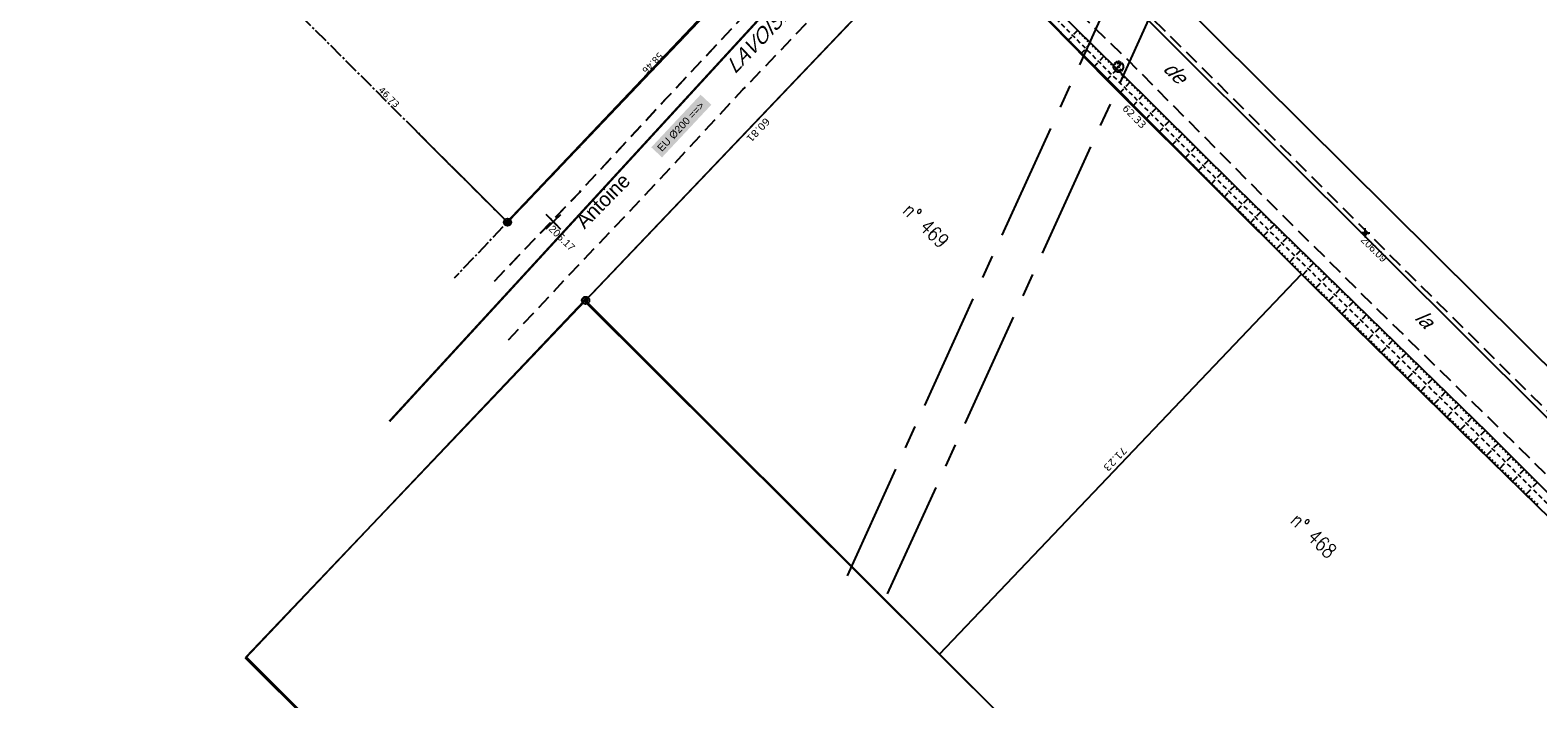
# Model space of a CAD drawing. Extents: x 1616800 to 1632437, y 2248456 to 2251974.
# Tile 4 of 256: x 1617708 to 1617912, y 2251162 to 2251253. Entities that reach past the tile are written whole.
import ezdxf
from ezdxf.enums import TextEntityAlignment as Align

# ---------------------------------------------------------------- set-up
doc = ezdxf.new("R2010")
doc.units = 0
doc.header["$LTSCALE"] = 2
doc.header["$PDMODE"] = 3
doc.header["$PDSIZE"] = 0.2
for name, pattern in [('AXES', [50.8, 31.75, -6.35, 6.35, -6.35]), ('Cadastre', [1.45, 1, -0.15, 0.15, -0.15]), ('CHEMIN', [1.5, 1, -0.5]), ('CONTINU', [0]), ('FOSSE', [0.5, 0.3, -0.2]), ('TR0', [0])]:
    doc.linetypes.add(name, pattern=pattern)
doc.layers.get('0').update_dxf_attribs({"linetype": 'CONTINUOUS'})
for name, color, linetype in [('BORNES', 8, 'CONTINUOUS'), ('X-PTS TOPO-TEXTE TOPOALT', 8, 'CONTINUOUS'), ('X-PTS TOPO-TOPOPOINT', 8, 'CONTINUOUS'), ('Y - FDP TOPO-COTATION', 8, 'CONTINUOUS'), ('Y - FDP TOPO-FOND _DE_PLAN', 251, 'CONTINUOUS'), ('Y - FDP TOPO-LIMITES', 8, 'CONTINUOUS'), ('Y - FDP TOPO-LIMITES_ 86098', 8, 'CONTINUOUS'), ('Y - FDP TOPO-LIMITES_ 98061', 8, 'CONTINUOUS'), ('Y-FDP TOPO-CADASTRE', 11, 'Cadastre'), ('Y-FDP TOPO-CADASTRE_NUMERO', 11, 'CONTINUOUS'), ('Y-FDP TOPO-TOP_AXE_FOSSE', 8, 'CONTINUOUS'), ('Y-FDP TOPO-TOP_BARBULE', 8, 'CONTINUOUS'), ('Y-FDP TOPO-TOP_BORNE', 8, 'CONTINUOUS'), ('Y-FDP TOPO-TOP_TALUS', 8, 'CONTINUOUS'), ('Y-FDP TOPO-TOP_VEGETATION_symb', 8, 'CONTINUOUS'), ('Y-FDP TOPO-TOP_VOIRIE', 8, 'CHEMIN'), ('Y-RESEAU EXISTANT FDP-TOP_EDF_symb', 1, 'CONTINUOUS'), ('Y-RESEAU EXISTANT FDP-TOP_VANNE_SYMB', 36, 'CONTINUOUS')]:
    doc.layers.add(name, color=color, linetype=linetype)
doc.styles.add('COMPLEX', font='complex.shx')
doc.styles.get("Standard").update_dxf_attribs({"font": 'arial.ttf'})
doc.styles.add('Stylus Regular', font='stylu.ttf')
doc.styles.add('Verdana 2.0', font='verdana.ttf', dxfattribs={"width": 0.99, "height": 2})
doc.linetypes.add('EAUX_USÉES', pattern='A,20,-1,["EU",Standard,S=1,R=0,X=0,Y=-0.5],-2.5', length=23.5)

# ---------------------------------------------------------------- blocks, each defined once
blk = doc.blocks.new('T007')
at = {"color": 0}
for p, q in [((-0.125, 0), (-0.625, 0)), ((0, 0.125), (0, 0.625)), ((0, 0), (0, 0)), ((0.125, 0), (0.625, 0)), ((0, -0.125), (0, -0.625))]:
    blk.add_line(p, q, dxfattribs=at)
blk = doc.blocks.new('TCPOINT')
at = {"color": 0}
blk.add_point((0, 0), dxfattribs=at)
at = {"layer": 'X-PTS TOPO-TEXTE TOPOALT'}
blk.add_attdef('ALT', text='', height=0.75, dxfattribs=at).set_placement((0.25, -0.25), align=Align.TOP_LEFT)
blk = doc.blocks.new('arbre1')
at = {"linetype": 'CONTINU'}
for p, q in [((-0.22, 0.04), (-0.68, 0.03)), ((-0.68, 0.03), (-0.68, -0.06)), ((-0.63, 0.28), (-0.67, 0.14)), ((-0.67, 0.14), (-0.22, 0.04)), ((-0.6, 0.35), (-0.63, 0.28)), ((-0.54, 0.44), (-0.6, 0.35)), ((-0.52, 0.46), (-0.54, 0.44)), ((-0.51, 0.47), (-0.52, 0.46)), ((-0.37, 0.37), (-0.51, 0.47)), ((-0.46, 0.52), (-0.48, 0.5)), ((-0.48, 0.5), (-0.37, 0.37)), ((-0.45, 0.53), (-0.46, 0.52)), ((-0.36, 0.6), (-0.45, 0.53)), ((-0.29, 0.63), (-0.36, 0.6)), ((-0.13, 0.68), (-0.29, 0.63)), ((-0.07, 0.51), (-0.13, 0.68)), ((-0.05, 0.7), (-0.07, 0.51)), ((0.04, 0.7), (-0.05, 0.7)), ((0.08, 0.7), (0.04, 0.7)), ((0.15, 0.69), (0.08, 0.7)), ((0.29, 0.65), (0.15, 0.69)), ((0.19, -0.04), (0.69, 0.18)), ((0.71, 0.07), (0.19, -0.04)), ((0.24, 0.27), (0.36, 0.62)), ((0.43, 0.57), (0.24, 0.27)), ((0.36, 0.62), (0.29, 0.65)), ((0.48, 0.53), (0.43, 0.57)), ((0.46, 0.28), (0.59, 0.39)), ((0.64, 0.31), (0.46, 0.28)), ((0.5, 0.51), (0.48, 0.53)), ((0.51, 0.5), (0.5, 0.51)), ((0.5, 0.51), (0.5, 0.51)), ((0.53, 0.48), (0.51, 0.5)), ((0.59, 0.39), (0.53, 0.48)), ((0.69, 0.18), (0.64, 0.31)), ((0.71, -0.03), (0.71, 0.07)), ((-0.68, -0.06), (-0.68, -0.09)), ((-0.68, -0.09), (-0.66, -0.17)), ((-0.66, -0.17), (-0.61, -0.3)), ((-0.61, -0.3), (-0.58, -0.37)), ((-0.58, -0.37), (-0.52, -0.46)), ((-0.52, -0.46), (-0.5, -0.47)), ((-0.5, -0.47), (-0.48, -0.49)), ((-0.48, -0.49), (-0.29, -0.31)), ((-0.29, -0.31), (-0.45, -0.52)), ((-0.45, -0.52), (-0.44, -0.53)), ((-0.44, -0.53), (-0.42, -0.55)), ((-0.42, -0.55), (-0.33, -0.61)), ((-0.33, -0.61), (-0.26, -0.64)), ((-0.26, -0.64), (-0.12, -0.68)), ((-0.12, -0.68), (-0.1, -0.34)), ((-0.1, -0.34), (-0.01, -0.69)), ((-0.01, -0.69), (0.08, -0.69)), ((0.08, -0.69), (0.11, -0.69)), ((0.11, -0.69), (0.19, -0.67)), ((0.19, -0.67), (0.32, -0.62)), ((0.32, -0.62), (0.39, -0.59)), ((0.39, -0.59), (0.48, -0.53)), ((0.51, -0.49), (0.44, -0.4)), ((0.44, -0.4), (0.54, -0.46)), ((0.48, -0.53), (0.49, -0.51)), ((0.49, -0.51), (0.51, -0.49)), ((0.54, -0.46), (0.55, -0.45)), ((0.55, -0.45), (0.57, -0.43)), ((0.57, -0.43), (0.63, -0.34)), ((0.63, -0.34), (0.66, -0.27)), ((0.66, -0.27), (0.7, -0.13)), ((0.7, -0.13), (0.71, -0.06)), ((0.71, -0.06), (0.71, -0.03))]:
    blk.add_line(p, q, dxfattribs=at)
blk.add_circle((0, 0), 0.1, dxfattribs=at)
blk = doc.blocks.new('borne')
at = {"layer": 'BORNES', "color": 0}
for radius in [0.5, 0.25]:
    blk.add_circle((0, 0), radius, dxfattribs=at)

msp = doc.modelspace()

# ---------------------------------------------------------------- linework, layer by layer
at = {"layer": 'Y - FDP TOPO-FOND _DE_PLAN', "linetype": 'CONTINU', "flags": 128}
for points in [[(1617710.5803, 2251389.7607), (1617791, 2251309.8131), (1617817.6041, 2251283.4019), (1617817.7331, 2251274.8106), (1617772.4631, 2251227.0356)], [(1617772.4631, 2251227.0356), (1617817.7331, 2251274.8106), (1617817.6041, 2251283.4019), (1617791, 2251309.8131)]]:
    msp.add_lwpolyline(points, dxfattribs=at)
at = {"layer": 'Y - FDP TOPO-FOND _DE_PLAN', "linetype": 'TR0'}
msp.add_lwpolyline([(1617772.4631, 2251227.0356), (1617817.7331, 2251274.8106), (1617817.6041, 2251283.4019), (1617791, 2251309.8131)], dxfattribs=at)
msp.add_lwpolyline([(1617811.3885, 2251094.0044), (1617737.1413, 2251167.9626), (1617783.088, 2251216.4534), (1617879.0294, 2251120.8864), (1617899.8148, 2251100.1797), (1617811.3885, 2251094.0044)], close=True, dxfattribs=at)
at = {"layer": 'Y - FDP TOPO-LIMITES'}
for p, q in [((1617828.6418, 2251264.2049), (1617776.6053, 2251209.526)), ((1617880.3988, 2251220.086), (1617836.4651, 2251264.3072)), ((1617831.2928, 2251168.4863), (1617880.3988, 2251220.086)), ((1617831.2928, 2251168.4863), (1617880.3988, 2251220.086)), ((1617880.3988, 2251220.086), (1617929.654, 2251171.608)), ((1617783.2757, 2251216.5351), (1617831.2928, 2251168.4863))]:
    msp.add_line(p, q, dxfattribs=at)
at = {"layer": 'Y - FDP TOPO-LIMITES_ 86098'}
for p, q in [((1617760.2932, 2251239.5205), (1617772.6733, 2251227.1383)), ((1617783.2757, 2251216.5351), (1617879.0148, 2251120.7743))]:
    msp.add_line(p, q, dxfattribs=at)
at = {"layer": 'Y - FDP TOPO-LIMITES_ 86098', "flags": 128}
for points in [[(1617817.6992, 2251283.3975), (1617818.0397, 2251274.8181), (1617772.6733, 2251227.1383)], [(1617783.2757, 2251216.5351), (1617828.6418, 2251264.2049), (1617837.0221, 2251264.3145)]]:
    msp.add_lwpolyline(points, dxfattribs=at)
msp.add_lwpolyline([(1617783.2757, 2251216.5351), (1617879.0148, 2251120.7743), (1617899.7568, 2251100.0261), (1617811.3225, 2251094.0335), (1617737.2314, 2251168.1407)], close=True, dxfattribs=at)
at = {"layer": 'Y - FDP TOPO-LIMITES_ 98061', "flags": 128}
for points in [[(1617934.7754, 2251382.3083), (1617969.9379, 2251352.0601), (1617999.4777, 2251326.37), (1618016.3138, 2251311.8142), (1618115.6175, 2251197.6704), (1618010.804, 2251118.9442), (1618000.033, 2251119.6372), (1617987.9627, 2251132.6017), (1617972.2675, 2251149.4576), (1617957.6492, 2251163.9861), (1617839.028, 2251281.8757), (1617904.6571, 2251349.6964)], [(1617839.028, 2251281.8757), (1617957.6492, 2251163.9861), (1617972.2675, 2251149.4576), (1617987.9627, 2251132.6017), (1618000.033, 2251119.6372), (1618022.5176, 2251095.4882), (1618052.0285, 2251063.7931), (1618022.3498, 2251093.2164), (1617995.6481, 2251119.9194), (1617973.069, 2251141.5622), (1617904.3821, 2251209.8759), (1617835.737, 2251278.4233)]]:
    msp.add_lwpolyline(points, close=True, dxfattribs=at)
at = {"layer": 'Y-FDP TOPO-CADASTRE'}
for p, q in [((1617772.6733, 2251227.1383), (1617707.9229, 2251291.8996)), ((1617818.0397, 2251274.8181), (1617765.4507, 2251219.5474))]:
    msp.add_line(p, q, dxfattribs=at)
at = {"layer": 'Y-FDP TOPO-TOP_AXE_FOSSE', "linetype": 'FOSSE', "flags": 128}
msp.add_lwpolyline([(1617837.2235, 2251264.6923), (1617854.497, 2251247.3237), (1617870.969, 2251230.9171), (1617888.381, 2251213.8956), (1617904.8257, 2251197.8061), (1617923.2713, 2251179.4681), (1617935.6693, 2251167.2063)], dxfattribs=at)
at = {"layer": 'Y-FDP TOPO-TOP_BARBULE'}
for p, q in [((1617847.655, 2251252.871), (1617847.8162, 2251253.0287)), ((1617848.0047, 2251252.5137), (1617848.1665, 2251252.672)), ((1617850.0364, 2251253.2107), (1617849.4809, 2251252.6477)), ((1617850.3923, 2251252.8595), (1617850.2249, 2251252.6898)), ((1617850.7482, 2251252.5084), (1617850.58, 2251252.3379)), ((1617848.3544, 2251252.1563), (1617848.5169, 2251252.3153)), ((1617848.704, 2251251.7989), (1617849.2483, 2251252.3314)), ((1617849.0537, 2251251.4415), (1617849.2177, 2251251.602)), ((1617849.4034, 2251251.0841), (1617849.5681, 2251251.2453)), ((1617849.7531, 2251250.7268), (1617849.9185, 2251250.8886)), ((1617850.1028, 2251250.3694), (1617850.2688, 2251250.5319)), ((1617850.4525, 2251250.012), (1617851.0083, 2251250.5559)), ((1617851.1041, 2251252.1572), (1617850.9351, 2251251.9859)), ((1617851.816, 2251251.4548), (1617851.2472, 2251250.8784)), ((1617851.4601, 2251251.806), (1617851.2902, 2251251.6339)), ((1617852.1719, 2251251.1037), (1617852.0005, 2251250.9299)), ((1617852.5278, 2251250.7525), (1617852.3556, 2251250.578)), ((1617852.8837, 2251250.4013), (1617852.7107, 2251250.226)), ((1617850.8021, 2251249.6546), (1617850.9696, 2251249.8185)), ((1617851.1518, 2251249.2972), (1617851.32, 2251249.4618)), ((1617851.5015, 2251248.9398), (1617851.6704, 2251249.1051)), ((1617851.8512, 2251248.5825), (1617852.0207, 2251248.7484)), ((1617852.2009, 2251248.2251), (1617852.7684, 2251248.7804)), ((1617853.5956, 2251249.699), (1617853.0135, 2251249.1091)), ((1617853.2396, 2251250.0501), (1617853.0658, 2251249.874)), ((1617853.9515, 2251249.3478), (1617853.7761, 2251249.17)), ((1617854.3074, 2251248.9966), (1617854.1312, 2251248.8181)), ((1617854.6633, 2251248.6455), (1617854.4863, 2251248.4661)), ((1617852.5506, 2251247.8677), (1617852.7215, 2251248.035)), ((1617852.9002, 2251247.5103), (1617853.0719, 2251247.6783)), ((1617853.2499, 2251247.1529), (1617853.4223, 2251247.3216)), ((1617853.5996, 2251246.7956), (1617853.7727, 2251246.9649)), ((1617853.9508, 2251246.4397), (1617854.5223, 2251247.0129)), ((1617855.3752, 2251247.9431), (1617854.7804, 2251247.3403)), ((1617855.0192, 2251248.2943), (1617854.8414, 2251248.1141)), ((1617855.7305, 2251247.5914), (1617855.5514, 2251247.4107)), ((1617856.0856, 2251247.2393), (1617855.9062, 2251247.0584)), ((1617856.4406, 2251246.8873), (1617856.2611, 2251246.7062)), ((1617856.7956, 2251246.5352), (1617856.6159, 2251246.354)), ((1617854.3049, 2251246.0867), (1617854.4764, 2251246.2587)), ((1617854.659, 2251245.7336), (1617854.8305, 2251245.9057)), ((1617855.0131, 2251245.3806), (1617855.1846, 2251245.5527)), ((1617855.3672, 2251245.0276), (1617855.5388, 2251245.1997)), ((1617855.7213, 2251244.6746), (1617856.2934, 2251245.2485)), ((1617856.0753, 2251244.3216), (1617856.247, 2251244.4938)), ((1617857.1507, 2251246.1832), (1617856.551, 2251245.5784)), ((1617857.5057, 2251245.8311), (1617857.3256, 2251245.6495)), ((1617857.8608, 2251245.479), (1617857.6805, 2251245.2972)), ((1617858.2158, 2251245.127), (1617858.0354, 2251244.945)), ((1617858.9259, 2251244.4229), (1617858.3231, 2251243.8149)), ((1617858.5709, 2251244.7749), (1617858.3902, 2251244.5927)), ((1617856.4294, 2251243.9686), (1617856.6012, 2251244.1408)), ((1617856.7835, 2251243.6155), (1617856.9553, 2251243.7878)), ((1617857.1376, 2251243.2625), (1617857.3094, 2251243.4349)), ((1617857.4917, 2251242.9095), (1617858.0645, 2251243.4841)), ((1617857.8458, 2251242.5565), (1617858.0177, 2251242.7289)), ((1617858.1999, 2251242.2035), (1617858.3718, 2251242.3759)), ((1617859.281, 2251244.0708), (1617859.0999, 2251243.8883)), ((1617859.636, 2251243.7188), (1617859.4548, 2251243.536)), ((1617859.9911, 2251243.3667), (1617859.8097, 2251243.1838)), ((1617860.7012, 2251242.6626), (1617860.0952, 2251242.0515)), ((1617860.3461, 2251243.0147), (1617860.1645, 2251242.8315)), ((1617861.0562, 2251242.3106), (1617860.8742, 2251242.127)), ((1617858.554, 2251241.8505), (1617858.7259, 2251242.023)), ((1617858.9081, 2251241.4975), (1617859.0801, 2251241.67)), ((1617859.2622, 2251241.1444), (1617859.8356, 2251241.7197)), ((1617859.6163, 2251240.7914), (1617859.7883, 2251240.964)), ((1617859.9703, 2251240.4384), (1617860.1425, 2251240.6111)), ((1617860.3244, 2251240.0854), (1617860.4966, 2251240.2581)), ((1617861.4113, 2251241.9585), (1617861.2291, 2251241.7748)), ((1617861.7663, 2251241.6065), (1617861.5839, 2251241.4225)), ((1617862.4764, 2251240.9024), (1617861.8672, 2251240.288)), ((1617862.1214, 2251241.2544), (1617861.9388, 2251241.0703)), ((1617862.8315, 2251240.5503), (1617862.6485, 2251240.3658)), ((1617863.1865, 2251240.1983), (1617863.0034, 2251240.0136)), ((1617860.6785, 2251239.7324), (1617860.8507, 2251239.9051)), ((1617861.0326, 2251239.3794), (1617861.6067, 2251239.9552)), ((1617861.3867, 2251239.0264), (1617861.559, 2251239.1992)), ((1617861.7408, 2251238.6733), (1617861.9131, 2251238.8462)), ((1617862.0949, 2251238.3203), (1617862.2672, 2251238.4932)), ((1617862.449, 2251237.9673), (1617862.6214, 2251238.1402)), ((1617862.8031, 2251237.6143), (1617863.3779, 2251238.1908)), ((1617863.5416, 2251239.8462), (1617863.3582, 2251239.6613)), ((1617864.2517, 2251239.1421), (1617863.6393, 2251238.5245)), ((1617863.8966, 2251239.4942), (1617863.7131, 2251239.3091)), ((1617864.6067, 2251238.7901), (1617864.4228, 2251238.6046)), ((1617864.9618, 2251238.438), (1617864.7777, 2251238.2524)), ((1617863.1572, 2251237.2613), (1617863.3296, 2251237.4343)), ((1617863.5113, 2251236.9083), (1617863.6838, 2251237.0813)), ((1617863.8654, 2251236.5553), (1617864.0379, 2251236.7283)), ((1617864.2194, 2251236.2022), (1617864.392, 2251236.3754)), ((1617864.5735, 2251235.8492), (1617865.149, 2251236.4264)), ((1617865.3168, 2251238.086), (1617865.1325, 2251237.9001)), ((1617866.0269, 2251237.3818), (1617865.4114, 2251236.7611)), ((1617865.6719, 2251237.7339), (1617865.4874, 2251237.5479)), ((1617866.3819, 2251237.0298), (1617866.1971, 2251236.8434)), ((1617866.737, 2251236.6777), (1617866.552, 2251236.4911)), ((1617867.092, 2251236.3257), (1617866.9068, 2251236.1389)), ((1617864.9276, 2251235.4962), (1617865.1003, 2251235.6694)), ((1617865.2817, 2251235.1432), (1617865.4544, 2251235.3164)), ((1617865.6358, 2251234.7902), (1617865.8086, 2251234.9635)), ((1617865.9899, 2251234.4372), (1617866.1627, 2251234.6105)), ((1617866.344, 2251234.0842), (1617866.9201, 2251234.662)), ((1617867.8021, 2251235.6216), (1617867.1835, 2251234.9976)), ((1617867.4471, 2251235.9736), (1617867.2617, 2251235.7866)), ((1617868.1572, 2251235.2695), (1617867.9714, 2251235.0822)), ((1617868.5122, 2251234.9175), (1617868.3263, 2251234.7299)), ((1617868.8673, 2251234.5654), (1617868.6811, 2251234.3777)), ((1617869.2223, 2251234.2134), (1617869.036, 2251234.0254)), ((1617866.6981, 2251233.7311), (1617866.8709, 2251233.9045)), ((1617867.0522, 2251233.3781), (1617867.2251, 2251233.5516)), ((1617867.4063, 2251233.0251), (1617867.5792, 2251233.1986)), ((1617867.7604, 2251232.6721), (1617867.9333, 2251232.8456)), ((1617868.1144, 2251232.3191), (1617868.6912, 2251232.8976)), ((1617868.4685, 2251231.9661), (1617868.6416, 2251232.1397)), ((1617869.5774, 2251233.8613), (1617868.9555, 2251233.2342)), ((1617869.9324, 2251233.5093), (1617869.7457, 2251233.3209)), ((1617870.2875, 2251233.1572), (1617870.1005, 2251232.9687)), ((1617870.6425, 2251232.8052), (1617870.4554, 2251232.6165)), ((1617871.3526, 2251232.1011), (1617870.7276, 2251231.4707)), ((1617870.9976, 2251232.4531), (1617870.8103, 2251232.2642)), ((1617868.8226, 2251231.613), (1617868.9957, 2251231.7867)), ((1617869.1767, 2251231.26), (1617869.3499, 2251231.4337)), ((1617869.5308, 2251230.907), (1617869.704, 2251231.0807)), ((1617869.8849, 2251230.554), (1617870.4623, 2251231.1332)), ((1617870.239, 2251230.201), (1617870.4123, 2251230.3748)), ((1617870.5933, 2251229.8482), (1617870.7672, 2251230.0229)), ((1617871.7088, 2251231.7502), (1617871.5221, 2251231.5593)), ((1617872.0662, 2251231.4005), (1617871.8794, 2251231.2096)), ((1617872.4236, 2251231.0508), (1617872.2368, 2251230.86)), ((1617873.1383, 2251230.3514), (1617872.5162, 2251229.7156)), ((1617872.7809, 2251230.7011), (1617872.5943, 2251230.5103)), ((1617873.4957, 2251230.0017), (1617873.3091, 2251229.811)), ((1617870.9476, 2251229.4954), (1617871.1223, 2251229.6709)), ((1617871.302, 2251229.1426), (1617871.4774, 2251229.3189)), ((1617871.6563, 2251228.7899), (1617872.2437, 2251229.3799)), ((1617872.0106, 2251228.4371), (1617872.1876, 2251228.6149)), ((1617872.365, 2251228.0843), (1617872.5427, 2251228.2629)), ((1617872.7193, 2251227.7316), (1617872.8978, 2251227.9109)), ((1617873.8531, 2251229.6521), (1617873.6665, 2251229.4614)), ((1617874.2105, 2251229.3024), (1617874.0239, 2251229.1117)), ((1617874.9252, 2251228.603), (1617874.3037, 2251227.9678)), ((1617874.5678, 2251228.9527), (1617874.3814, 2251228.7621)), ((1617875.2826, 2251228.2533), (1617875.0962, 2251228.0628)), ((1617875.64, 2251227.9036), (1617875.4536, 2251227.7132)), ((1617873.0736, 2251227.3788), (1617873.253, 2251227.5589)), ((1617873.428, 2251227.026), (1617874.0283, 2251227.629)), ((1617873.7823, 2251226.6733), (1617873.9632, 2251226.8549)), ((1617874.1366, 2251226.3205), (1617874.3183, 2251226.5029)), ((1617874.491, 2251225.9677), (1617874.6734, 2251226.1509)), ((1617875.1997, 2251225.2622), (1617875.8128, 2251225.8781)), ((1617875.9974, 2251227.5539), (1617875.811, 2251227.3635)), ((1617876.7121, 2251226.8546), (1617876.0913, 2251226.22)), ((1617876.3547, 2251227.2043), (1617876.1684, 2251227.0139)), ((1617877.0695, 2251226.5049), (1617876.8833, 2251226.3146)), ((1617877.4269, 2251226.1552), (1617877.2407, 2251225.9649)), ((1617874.8453, 2251225.6149), (1617875.0285, 2251225.7989)), ((1617875.554, 2251224.9094), (1617875.7387, 2251225.0949)), ((1617875.9083, 2251224.5566), (1617876.0938, 2251224.743)), ((1617876.2627, 2251224.2039), (1617876.4489, 2251224.391)), ((1617876.617, 2251223.8511), (1617876.804, 2251224.039)), ((1617876.9713, 2251223.4983), (1617877.5974, 2251224.1271)), ((1617877.7843, 2251225.8055), (1617877.5981, 2251225.6153)), ((1617878.499, 2251225.1061), (1617877.8788, 2251224.4723)), ((1617878.1416, 2251225.4558), (1617877.9555, 2251225.2656)), ((1617878.8564, 2251224.7565), (1617878.6704, 2251224.5663)), ((1617879.2138, 2251224.4068), (1617879.0278, 2251224.2167)), ((1617879.5712, 2251224.0571), (1617879.3852, 2251223.867)), ((1617877.3257, 2251223.1456), (1617877.5142, 2251223.335)), ((1617877.68, 2251222.7928), (1617877.8694, 2251222.983)), ((1617878.0343, 2251222.44), (1617878.2245, 2251222.631)), ((1617878.3887, 2251222.0872), (1617878.5796, 2251222.279)), ((1617878.743, 2251221.7345), (1617879.3819, 2251222.3762)), ((1617880.2859, 2251223.3577), (1617879.6663, 2251222.7245)), ((1617879.9285, 2251223.7074), (1617879.7426, 2251223.5174)), ((1617880.6433, 2251223.008), (1617880.4575, 2251222.8181)), ((1617881.0007, 2251222.6584), (1617880.8149, 2251222.4685)), ((1617881.3581, 2251222.3087), (1617881.1723, 2251222.1188)), ((1617881.7154, 2251221.959), (1617881.5297, 2251221.7692)), ((1617879.0973, 2251221.3817), (1617879.2898, 2251221.575)), ((1617879.4517, 2251221.0289), (1617879.6449, 2251221.223)), ((1617879.806, 2251220.6762), (1617880, 2251220.871)), ((1617880.1603, 2251220.3234), (1617880.3551, 2251220.519)), ((1617880.5147, 2251219.9706), (1617881.1665, 2251220.6253)), ((1617880.869, 2251219.6179), (1617881.0653, 2251219.815)), ((1617882.0728, 2251221.6093), (1617881.4539, 2251220.9767)), ((1617882.4302, 2251221.2596), (1617882.2446, 2251221.0699)), ((1617882.7876, 2251220.9099), (1617882.602, 2251220.7202)), ((1617883.145, 2251220.5602), (1617882.9594, 2251220.3706)), ((1617883.8597, 2251219.8609), (1617883.2414, 2251219.229)), ((1617883.5023, 2251220.2106), (1617883.3168, 2251220.0209)), ((1617881.2234, 2251219.2651), (1617881.4204, 2251219.463)), ((1617881.5777, 2251218.9123), (1617881.7755, 2251219.1111)), ((1617881.932, 2251218.5596), (1617882.1307, 2251218.7591)), ((1617882.2864, 2251218.2068), (1617882.951, 2251218.8744)), ((1617882.6407, 2251217.854), (1617882.8409, 2251218.0551)), ((1617882.995, 2251217.5012), (1617883.196, 2251217.7031)), ((1617884.2171, 2251219.5112), (1617884.0316, 2251219.3217)), ((1617884.5745, 2251219.1615), (1617884.3891, 2251218.972)), ((1617884.9319, 2251218.8118), (1617884.7465, 2251218.6224)), ((1617885.6466, 2251218.1124), (1617885.029, 2251217.4812)), ((1617885.2892, 2251218.4621), (1617885.1039, 2251218.2727)), ((1617886.004, 2251217.7628), (1617885.8187, 2251217.5734)), ((1617883.3494, 2251217.1485), (1617883.5511, 2251217.3511)), ((1617883.7037, 2251216.7957), (1617883.9062, 2251216.9991)), ((1617884.058, 2251216.4429), (1617884.7356, 2251217.1235)), ((1617884.4124, 2251216.0902), (1617884.6164, 2251216.2951)), ((1617884.7667, 2251215.7374), (1617884.9715, 2251215.9431)), ((1617886.3614, 2251217.4131), (1617886.1762, 2251217.2238)), ((1617886.7188, 2251217.0634), (1617886.5336, 2251216.8741)), ((1617887.4335, 2251216.364), (1617886.8165, 2251215.7334)), ((1617887.0761, 2251216.7137), (1617886.891, 2251216.5245)), ((1617887.7909, 2251216.0143), (1617887.6058, 2251215.8252)), ((1617888.1483, 2251215.6646), (1617887.9632, 2251215.4755)), ((1617885.121, 2251215.3846), (1617885.3266, 2251215.5911)), ((1617885.4754, 2251215.0319), (1617885.6817, 2251215.2391)), ((1617885.8297, 2251214.6791), (1617886.5201, 2251215.3726)), ((1617886.184, 2251214.3263), (1617886.3919, 2251214.5351)), ((1617886.5384, 2251213.9735), (1617886.7471, 2251214.1831)), ((1617886.8927, 2251213.6208), (1617887.1022, 2251213.8311)), ((1617887.6014, 2251212.9152), (1617888.3047, 2251213.6216)), ((1617888.5057, 2251215.315), (1617888.3207, 2251215.1259)), ((1617889.2204, 2251214.6156), (1617888.604, 2251213.9856)), ((1617888.863, 2251214.9653), (1617888.6781, 2251214.7763)), ((1617889.5778, 2251214.2659), (1617889.393, 2251214.0769)), ((1617889.9353, 2251213.9164), (1617889.7504, 2251213.7273)), ((1617890.2928, 2251213.5668), (1617890.1079, 2251213.3777)), ((1617887.247, 2251213.268), (1617887.4573, 2251213.4792)), ((1617887.9583, 2251212.5651), (1617888.1677, 2251212.7788)), ((1617888.3155, 2251212.2152), (1617888.5249, 2251212.4289)), ((1617888.6726, 2251211.8653), (1617888.8821, 2251212.0791)), ((1617889.0298, 2251211.5154), (1617889.2393, 2251211.7292)), ((1617889.387, 2251211.1655), (1617890.0856, 2251211.8786)), ((1617891.0078, 2251212.8677), (1617890.3913, 2251212.2371)), ((1617890.6503, 2251213.2172), (1617890.4654, 2251213.0281)), ((1617891.3653, 2251212.5181), (1617891.1803, 2251212.3289)), ((1617891.7228, 2251212.1685), (1617891.5378, 2251211.9793)), ((1617892.0803, 2251211.819), (1617891.8953, 2251211.6297)), ((1617889.7441, 2251210.8156), (1617889.9538, 2251211.0296)), ((1617890.1013, 2251210.4657), (1617890.311, 2251210.6797)), ((1617890.4585, 2251210.1158), (1617890.6682, 2251210.3299)), ((1617890.8156, 2251209.7659), (1617891.0254, 2251209.98)), ((1617891.1728, 2251209.416), (1617891.8723, 2251210.13)), ((1617892.7953, 2251211.1199), (1617892.1783, 2251210.4889)), ((1617892.4378, 2251211.4694), (1617892.2527, 2251211.2802)), ((1617893.1528, 2251210.7703), (1617892.9677, 2251210.581)), ((1617893.5103, 2251210.4207), (1617893.3252, 2251210.2314)), ((1617893.8678, 2251210.0712), (1617893.6826, 2251209.8818)), ((1617894.2253, 2251209.7216), (1617894.0401, 2251209.5322)), ((1617891.53, 2251209.0661), (1617891.7399, 2251209.2803)), ((1617891.8871, 2251208.7162), (1617892.0971, 2251208.9305)), ((1617892.2443, 2251208.3663), (1617892.4543, 2251208.5806)), ((1617892.6015, 2251208.0164), (1617892.8116, 2251208.2308)), ((1617892.9586, 2251207.6665), (1617893.6591, 2251208.3814)), ((1617893.3158, 2251207.3166), (1617893.526, 2251207.5311)), ((1617894.5828, 2251209.372), (1617893.9654, 2251208.7406)), ((1617894.9403, 2251209.0225), (1617894.7551, 2251208.833)), ((1617895.2978, 2251208.6729), (1617895.1125, 2251208.4834)), ((1617895.6553, 2251208.3233), (1617895.47, 2251208.1339)), ((1617896.3703, 2251207.6242), (1617895.7525, 2251206.9924)), ((1617896.0128, 2251207.9738), (1617895.8275, 2251207.7843)), ((1617893.673, 2251206.9667), (1617893.8832, 2251207.1813)), ((1617894.0302, 2251206.6168), (1617894.2404, 2251206.8314)), ((1617894.3873, 2251206.2668), (1617894.5977, 2251206.4816)), ((1617894.7445, 2251205.9169), (1617895.4458, 2251206.6328)), ((1617895.1017, 2251205.567), (1617895.3121, 2251205.7819)), ((1617895.4588, 2251205.2171), (1617895.6693, 2251205.432)), ((1617896.7278, 2251207.2747), (1617896.5424, 2251207.0851)), ((1617897.0853, 2251206.9251), (1617896.8999, 2251206.7355)), ((1617897.4428, 2251206.5755), (1617897.2574, 2251206.3859)), ((1617898.1578, 2251205.8764), (1617897.5396, 2251205.2441)), ((1617897.8003, 2251206.226), (1617897.6148, 2251206.0363)), ((1617898.5153, 2251205.5268), (1617898.3298, 2251205.3371)), ((1617895.816, 2251204.8672), (1617896.0266, 2251205.0822)), ((1617896.1732, 2251204.5173), (1617896.3838, 2251204.7323)), ((1617896.5303, 2251204.1674), (1617897.2326, 2251204.8843)), ((1617896.8875, 2251203.8175), (1617897.0982, 2251204.0326)), ((1617897.2447, 2251203.4676), (1617897.4555, 2251203.6828)), ((1617898.8728, 2251205.1773), (1617898.6873, 2251204.9875)), ((1617899.2303, 2251204.8277), (1617899.0447, 2251204.638)), ((1617899.9453, 2251204.1286), (1617899.3266, 2251203.4959)), ((1617899.5878, 2251204.4781), (1617899.4022, 2251204.2884)), ((1617900.3028, 2251203.779), (1617900.1172, 2251203.5892)), ((1617900.6603, 2251203.4295), (1617900.4746, 2251203.2396)), ((1617897.6018, 2251203.1177), (1617897.8127, 2251203.333)), ((1617897.959, 2251202.7678), (1617898.1699, 2251202.9831)), ((1617898.3162, 2251202.4179), (1617899.0193, 2251203.1357)), ((1617898.6734, 2251202.068), (1617898.8843, 2251202.2834)), ((1617899.0305, 2251201.7181), (1617899.2416, 2251201.9336)), ((1617899.3877, 2251201.3682), (1617899.5988, 2251201.5837)), ((1617900.102, 2251200.6684), (1617900.806, 2251201.3871)), ((1617901.0178, 2251203.0799), (1617900.8321, 2251202.89)), ((1617901.7328, 2251202.3808), (1617901.1137, 2251201.7476)), ((1617901.3753, 2251202.7303), (1617901.1896, 2251202.5404)), ((1617902.0903, 2251202.0312), (1617901.9045, 2251201.8412)), ((1617902.4478, 2251201.6816), (1617902.262, 2251201.4916)), ((1617902.8053, 2251201.3321), (1617902.6195, 2251201.1421)), ((1617899.7449, 2251201.0183), (1617899.956, 2251201.2339)), ((1617900.4592, 2251200.3185), (1617900.6705, 2251200.5342)), ((1617900.8164, 2251199.9686), (1617901.0277, 2251200.1843)), ((1617901.1735, 2251199.6187), (1617901.3849, 2251199.8345)), ((1617901.5307, 2251199.2688), (1617901.7421, 2251199.4847)), ((1617901.8879, 2251198.9189), (1617902.5928, 2251199.6385)), ((1617903.5203, 2251200.6329), (1617902.9008, 2251199.9994)), ((1617903.1628, 2251200.9825), (1617902.9769, 2251200.7925)), ((1617903.8778, 2251200.2834), (1617903.6919, 2251200.0933)), ((1617904.2353, 2251199.9338), (1617904.0494, 2251199.7437)), ((1617904.5928, 2251199.5843), (1617904.4068, 2251199.3941)), ((1617902.245, 2251198.569), (1617902.4566, 2251198.785)), ((1617902.6022, 2251198.2191), (1617902.8138, 2251198.4351)), ((1617902.9594, 2251197.8692), (1617903.171, 2251198.0853)), ((1617903.3165, 2251197.5193), (1617903.5282, 2251197.7354)), ((1617903.6737, 2251197.1694), (1617904.3795, 2251197.8899)), ((1617905.3078, 2251198.8851), (1617904.6878, 2251198.2511)), ((1617904.9503, 2251199.2347), (1617904.7643, 2251199.0445)), ((1617905.6653, 2251198.5356), (1617905.4791, 2251198.3452)), ((1617906.0188, 2251198.182), (1617905.8308, 2251197.994)), ((1617906.3723, 2251197.8284), (1617906.1845, 2251197.6407)), ((1617906.7258, 2251197.4748), (1617906.5383, 2251197.2873)), ((1617904.0309, 2251196.8195), (1617904.2425, 2251197.0356)), ((1617904.3882, 2251196.4698), (1617904.599, 2251196.6853)), ((1617904.7457, 2251196.1202), (1617904.9558, 2251196.335)), ((1617905.1031, 2251195.7706), (1617905.3126, 2251195.9847)), ((1617905.4606, 2251195.4209), (1617906.1564, 2251196.1324)), ((1617905.818, 2251195.0713), (1617906.0261, 2251195.2841)), ((1617907.0793, 2251197.1212), (1617906.4552, 2251196.4972)), ((1617907.4328, 2251196.7676), (1617907.2458, 2251196.5806)), ((1617907.7863, 2251196.414), (1617907.5996, 2251196.2273)), ((1617908.1398, 2251196.0604), (1617907.9533, 2251195.874)), ((1617908.8468, 2251195.3531), (1617908.227, 2251194.7336)), ((1617908.4933, 2251195.7067), (1617908.3071, 2251195.5206)), ((1617906.1754, 2251194.7217), (1617906.3828, 2251194.9337)), ((1617906.5329, 2251194.3721), (1617906.7396, 2251194.5834)), ((1617906.8903, 2251194.0224), (1617907.0963, 2251194.2331)), ((1617907.2477, 2251193.6728), (1617907.9323, 2251194.3726)), ((1617907.6052, 2251193.3232), (1617907.8099, 2251193.5324)), ((1617907.9626, 2251192.9736), (1617908.1666, 2251193.1821)), ((1617909.2003, 2251194.9995), (1617909.0146, 2251194.8139)), ((1617909.5538, 2251194.6459), (1617909.3684, 2251194.4606)), ((1617909.9073, 2251194.2923), (1617909.7222, 2251194.1072)), ((1617910.6143, 2251193.5851), (1617909.9989, 2251192.9699)), ((1617910.2608, 2251193.9387), (1617910.0759, 2251193.7539)), ((1617910.9678, 2251193.2315), (1617910.7834, 2251193.0472)), ((1617908.3201, 2251192.6239), (1617908.5234, 2251192.8318)), ((1617908.6775, 2251192.2743), (1617908.8801, 2251192.4815)), ((1617909.0349, 2251191.9247), (1617909.7081, 2251192.6129)), ((1617909.3924, 2251191.5751), (1617909.5936, 2251191.7808)), ((1617909.7498, 2251191.2254), (1617909.9504, 2251191.4305)), ((1617910.1072, 2251190.8758), (1617910.3071, 2251191.0802)), ((1617911.3213, 2251192.8779), (1617911.1372, 2251192.6939)), ((1617911.6748, 2251192.5243), (1617911.491, 2251192.3405)), ((1617912.3818, 2251191.8171), (1617911.7707, 2251191.2062)), ((1617912.0283, 2251192.1707), (1617911.8447, 2251191.9872)), ((1617910.4647, 2251190.5262), (1617910.6639, 2251190.7299)), ((1617910.8221, 2251190.1766), (1617911.4839, 2251190.8531)), ((1617911.1796, 2251189.8269), (1617911.3774, 2251190.0292)), ((1617911.537, 2251189.4773), (1617911.7342, 2251189.6789)), ((1617911.8944, 2251189.1277), (1617912.0909, 2251189.3286)), ((1617912.2519, 2251188.7781), (1617912.4477, 2251188.9782))]:
    msp.add_line(p, q, dxfattribs=at)
at = {"layer": 'Y-FDP TOPO-TOP_TALUS', "linetype": 'Continuous', "flags": 128}
for points in [[(1617837.5792, 2251265.5017), (1617855.4976, 2251247.8223), (1617871.5352, 2251231.92), (1617889.5255, 2251214.3171), (1617905.6672, 2251198.5337), (1617924.0287, 2251180.1668), (1617936.5231, 2251167.9459)], [(1617836.4651, 2251264.3072), (1617853.83, 2251246.5601), (1617870.2876, 2251230.1525), (1617887.6351, 2251212.8817), (1617904.1419, 2251196.7107), (1617922.227, 2251179.021), (1617934.9648, 2251166.4527)]]:
    msp.add_lwpolyline(points, dxfattribs=at)
at = {"layer": 'Y-FDP TOPO-TOP_VOIRIE', "linetype": 'CHEMIN', "flags": 128}
for points in [[(1617809.1343, 2251296.4507), (1617818.1182, 2251287.5173), (1617821.0136, 2251281.9092), (1617820.6315, 2251275.1187), (1617817.8479, 2251269.3204), (1617805.595, 2251256.1035), (1617794.1769, 2251243.897), (1617782.4265, 2251231.1941), (1617770.2521, 2251218.4494)], [(1617817.9612, 2251296.8393), (1617833.9084, 2251280.9166), (1617846.2494, 2251268.6367), (1617861.3992, 2251253.5631), (1617877.9258, 2251237.1852), (1617894.8613, 2251220.2112), (1617911.4931, 2251203.728), (1617929.5371, 2251185.9316), (1617941.9699, 2251173.5003)], [(1617813.3513, 2251292.2574), (1617818.1182, 2251287.5173), (1617821.0136, 2251281.9092), (1617820.6315, 2251275.1187), (1617817.8479, 2251269.3204), (1617805.595, 2251256.1035), (1617794.1769, 2251243.897), (1617782.4265, 2251231.1941), (1617770.2521, 2251218.4494)], [(1617772.8148, 2251211.1832), (1617781.1007, 2251220.038), (1617793.2966, 2251232.9161), (1617804.6237, 2251245.149), (1617816.2736, 2251257.3173), (1617823.3937, 2251264.5624), (1617829.8675, 2251267.2606), (1617837.5642, 2251266.4775), (1617841.8323, 2251263.7144), (1617856.8107, 2251249.1897), (1617873.1514, 2251232.7393), (1617890.4425, 2251215.5566), (1617907.1067, 2251199.2872), (1617925.1681, 2251181.4284), (1617937.5948, 2251169.0582)], [(1617772.8148, 2251211.1832), (1617781.1007, 2251220.038), (1617793.2966, 2251232.9161), (1617804.6237, 2251245.149), (1617816.2736, 2251257.3173), (1617823.3937, 2251264.5624), (1617829.8675, 2251267.2606), (1617833.9803, 2251266.8421)]]:
    msp.add_lwpolyline(points, dxfattribs=at)
at = {"layer": 'Y-RESEAU EXISTANT FDP-TOP_EDF_symb', "color": 8, "linetype": 'AXES', "ltscale": 0.25, "flags": 128}
for points in [[(1617818.7856, 2251179.1573), (1617855.3384, 2251259.5934)], [(1617824.2481, 2251176.675), (1617859.8768, 2251255.0778)]]:
    msp.add_lwpolyline(points, dxfattribs=at)
at = {"layer": 'Y-RESEAU EXISTANT FDP-TOP_VANNE_SYMB', "linetype": 'EAUX_USÉES', "const_width": 0.3, "flags": 128}
msp.add_lwpolyline([(1617756.6593, 2251200.099), (1617818.7345, 2251267.7053), (1617852.2065, 2251304.3287), (1617882.9252, 2251336.8892), (1617913.6636, 2251369.127), (1617944.9516, 2251401.717), (1617976.0216, 2251434.323), (1618006.7946, 2251467.044), (1618036.9536, 2251500.294)], dxfattribs=at)

# ---------------------------------------------------------------- block references
at = {"layer": 'X-PTS TOPO-TOPOPOINT'}
for p, rotation in [((1617772.6733, 2251227.1383), 5.038100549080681), ((1617783.2757, 2251216.5351), 5.038098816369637)]:
    msp.add_blockref('TCPOINT', p, dxfattribs=dict(at, rotation=rotation))
ref = msp.add_blockref('TCPOINT', (1617778.8899, 2251227.1946, 205.17), dxfattribs=dict(at, rotation=315.4245977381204))
ref.add_attrib('ALT', '205.17', dxfattribs={"layer": 'X-PTS TOPO-TEXTE TOPOALT', "height": 1, "rotation": 315.424598}).set_placement((1617778.8925, 2251226.841, 205.17), align=Align.TOP_LEFT)
ref = msp.add_blockref('TCPOINT', (1617889.0472, 2251225.6906, 206.09), dxfattribs=dict(at, rotation=315.4245789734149))
ref.add_attrib('ALT', '206.09', dxfattribs={"layer": 'X-PTS TOPO-TEXTE TOPOALT', "height": 1, "rotation": 315.424579}).set_placement((1617889.0498, 2251225.3371, 206.09), align=Align.TOP_LEFT)
at = {"layer": 'Y-FDP TOPO-TOP_BORNE', "xscale": 2.249999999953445, "yscale": 2.249999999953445, "zscale": 2.249999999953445, "rotation": 44.63504394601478}
msp.add_blockref('T007', (1617778.8933, 2251227.2038), dxfattribs=at)
at = {"layer": 'Y-FDP TOPO-TOP_BORNE'}
for p, rotation in [((1617778.8933, 2251227.2038), 44.63504394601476), ((1617889.0455, 2251225.6906), 359.5576715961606)]:
    msp.add_blockref('T007', p, dxfattribs=dict(at, rotation=rotation))
at = {"layer": 'Y-FDP TOPO-TOP_BORNE', "color": 152, "xscale": 1.000003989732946, "yscale": 1.000003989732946, "rotation": 314.8797176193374}
msp.add_blockref('borne', (1617772.6733, 2251227.1383), dxfattribs=at)
at = {"layer": 'Y-FDP TOPO-TOP_BORNE', "xscale": 1.000005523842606, "yscale": 1.000005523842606, "rotation": 359.552977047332}
msp.add_blockref('borne', (1617783.2774, 2251216.5344, -999999), dxfattribs=at)
at = {"layer": 'Y-FDP TOPO-TOP_VEGETATION_symb', "xscale": 0.9999973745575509, "yscale": 0.9999973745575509, "rotation": 44.6350322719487}
msp.add_blockref('arbre1', (1617855.5568, 2251248.2301), dxfattribs=at)

# ---------------------------------------------------------------- texts
at = {"layer": 'Y - FDP TOPO-COTATION', "style": 'Verdana 2.0', "width": 0.99}
for s, height, rotation, p in [('58.46', 0.875, 226.424213, (1617792.6773, 2251248.4525)), ('62.33', 1, 314.813094, (1617858.0772, 2251241.8443)), ('71.23', 1, 226.418476, (1617855.4836, 2251194.6309))]:
    msp.add_text(s, height=height, rotation=rotation, dxfattribs=at).set_placement(p, align=Align.TOP_CENTER)
for s, height, rotation, p in [('46.73', 0.875, 314.99515, (1617756.309, 2251243.8164)), ('60.81', 1, 226.418455, (1617806.3375, 2251240.0096))]:
    msp.add_text(s, height=height, rotation=rotation, dxfattribs=at).set_placement(p, align=Align.CENTER)
at = {"layer": 'Y-FDP TOPO-CADASTRE_NUMERO', "color": 0, "style": 'Stylus Regular', "oblique": 22.5}
msp.add_text('LAVOISIER', height=2, rotation=46.390037, dxfattribs=at).set_placement((1617803.5275, 2251247.1631))
at = {"layer": 'Y-FDP TOPO-CADASTRE_NUMERO', "color": 0, "style": 'Stylus Regular'}
msp.add_text('Antoine', height=2, rotation=45.327183, dxfattribs=at).set_placement((1617783.1269, 2251226.1248))
at = {"layer": 'Y-FDP TOPO-CADASTRE_NUMERO', "style": 'COMPLEX', "width": 0.8}
for s, p in [('n° 469', (1617826.1363, 2251228.584)), ('n° 468', (1617878.7376, 2251186.482))]:
    msp.add_text(s, height=2, rotation=315.424611, dxfattribs=at).set_placement(p)
at = {"layer": 'Y-FDP TOPO-TOP_VOIRIE', "style": 'Stylus Regular', "oblique": 22.5}
for s, p in [('de', (1617861.4767, 2251247.8603)), ('la', (1617895.6409, 2251214.0541))]:
    msp.add_text(s, height=2, rotation=315.292701, dxfattribs=at).set_placement(p)
at = {"layer": 'Y-RESEAU EXISTANT FDP-TOP_VANNE_SYMB', "linetype": 'EAUX_USÉES', "insert": (1617792.8889, 2251237.3345), "char_height": 1, "attachment_point": 1, "rotation": 46.88606, "bg_fill": 1, "box_fill_scale": 1.5, "bg_fill_color": 255, "bg_fill_transparency": 0}
msp.add_mtext_dynamic_manual_height_columns('EU Ø200 ==>', width=8.787629, gutter_width=12.5, heights=[0], dxfattribs=at)

doc.saveas('drawing.dxf')
